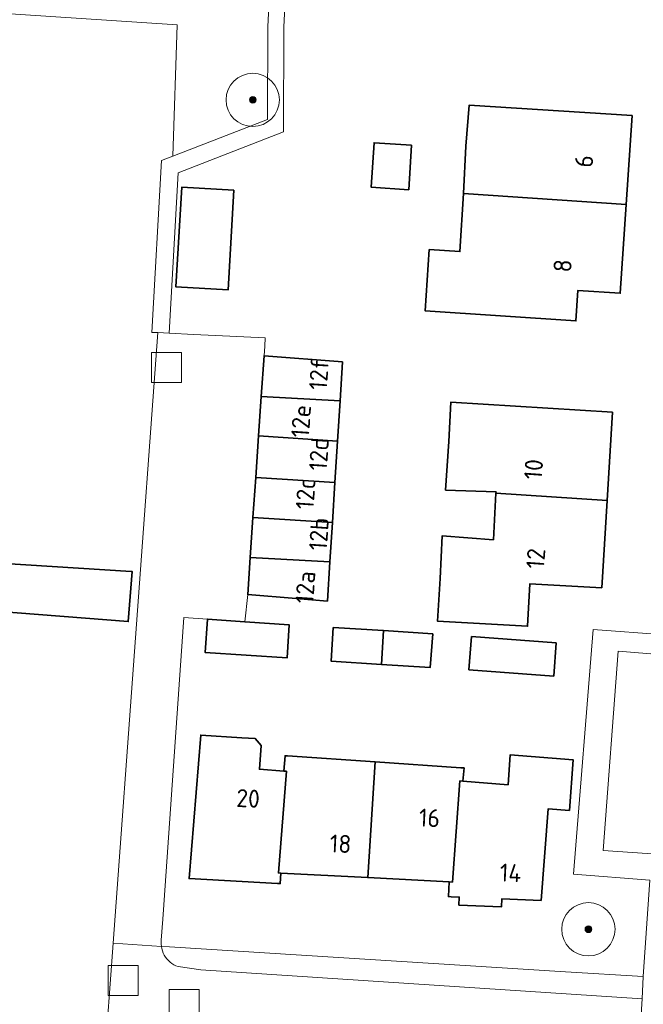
# Model space of a CAD drawing. Extents: x 154222 to 160093, y 456746 to 462495.
# Tile 69 of 254: x 157788 to 157834, y 460802 to 460876. Entities that reach past the tile are written whole.
import ezdxf
from ezdxf.enums import TextEntityAlignment as Align

# ---------------------------------------------------------------- set-up
doc = ezdxf.new("R2010")
doc.units = 0
doc.header["$LTSCALE"] = 0.75
doc.layers.get('0').update_dxf_attribs({"linetype": 'CONTINUOUS'})
for name, color, linetype, lineweight in [('B-XX-GR-BOOM-S', 252, 'CONTINUOUS', 25), ('B-XX-OG-BEBOUWING-GV', 6, 'CONTINUOUS', 35), ('B-XX-OG-BEBOUWING-T18', 1, 'CONTINUOUS', 18), ('B-XX-OG-TERREIN_CULTUURSCHEIDING-GV', 252, 'CONTINUOUS', 18), ('B-XX-OG-TERREIN_ERF-GV', 252, 'CONTINUOUS', 18), ('B-XX-RI-GWA_RIOOLPUT-S', 252, 'CONTINUOUS', 25), ('B-XX-VH-VERHARDING_BETONSTRAATSTEEN-GV', 252, 'CONTINUOUS', 18), ('B-XX-VH-VERHARDING_STRAATBAKSTEEN-GV', 252, 'CONTINUOUS', 18), ('B-XX-VH-VERHARDING_TEGEL-GV', 252, 'CONTINUOUS', 18)]:
    doc.layers.add(name, color=color, linetype=linetype, lineweight=lineweight)
doc.styles.add('NLCS-ISO-M-T18', font='NLCS-ISO.ttf', dxfattribs={"height": 1.8})

# ---------------------------------------------------------------- blocks, each defined once
blk = doc.blocks.new('SRI-PUT_INSPECTIEPUT_RIOOLPUT-SO')
at = {"color": 0, "linetype": 'ByBlock', "lineweight": 18}
blk.add_lwpolyline([(-1.125, -1.125), (1.125, -1.125), (1.125, 1.125), (-1.125, 1.125)], close=True, dxfattribs=at)
blk = doc.blocks.new('SGR-BOOM_01-SO')
at = {"linetype": 'ByBlock', "lineweight": 18}
h = blk.add_hatch(color=0, dxfattribs=at)
h.dxf.hatch_style = 1
edge = h.paths.add_edge_path()
edge.add_arc((0, 0), 0.25, 0, 360)
at = {"color": 0, "linetype": 'ByBlock', "lineweight": 18}
for radius in [2, 0.25]:
    blk.add_circle((0, 0), radius, dxfattribs=at)

msp = doc.modelspace()

# ---------------------------------------------------------------- linework, layer by layer
at = {"layer": 'B-XX-OG-BEBOUWING-GV'}
for points in [[(157833.5, 460868.473), (157821.263, 460869.272), (157821.013, 460866.178), (157820.844, 460862.631), (157833.048, 460861.804)], [(157816.937, 460866.25), (157814.123, 460866.434), (157813.904, 460863.101), (157816.718, 460862.911)], [(157803.59, 460862.885), (157799.681, 460863.1), (157799.248, 460855.613), (157803.177, 460855.396)], [(157833.048, 460861.804), (157820.844, 460862.631), (157820.561, 460858.258), (157818.256, 460858.414), (157817.945, 460853.825), (157829.269, 460853.058), (157829.424, 460855.346), (157832.597, 460855.138)], [(157811.751, 460849.995), (157805.86, 460850.434), (157805.651, 460847.382), (157811.565, 460847.05)], [(157811.565, 460847.05), (157805.651, 460847.382), (157805.449, 460844.427), (157811.375, 460844.023)], [(157832.009, 460846.198), (157819.869, 460846.942), (157819.725, 460843.993), (157819.489, 460840.356), (157823.273, 460840.211), (157823.268, 460840.12), (157831.609, 460839.572)], [(157811.375, 460844.023), (157805.449, 460844.427), (157805.234, 460841.283), (157811.18, 460840.914)], [(157811.18, 460840.914), (157805.234, 460841.283), (157805.029, 460838.285), (157810.992, 460837.92)], [(157831.609, 460839.572), (157823.268, 460840.12), (157823.072, 460836.614), (157819.228, 460836.902), (157819.071, 460833.703), (157818.871, 460830.509), (157825.64, 460830.122), (157825.822, 460833.317), (157831.213, 460833.009)], [(157810.992, 460837.92), (157805.029, 460838.285), (157804.824, 460835.296), (157810.806, 460834.962)], [(157810.806, 460834.962), (157804.824, 460835.296), (157804.633, 460832.504), (157808.279, 460832.203), (157810.62, 460832.012)], [(157795.898, 460834.236), (157785.987, 460834.861), (157785.705, 460831.257), (157795.664, 460830.476), (157795.959, 460834.239)], [(157804.431, 460830.461), (157801.607, 460830.661), (157801.449, 460828.145), (157807.603, 460827.761), (157807.757, 460830.227)], [(157814.84, 460829.793), (157811.057, 460830.025), (157810.901, 460827.489), (157814.676, 460827.258)], [(157818.529, 460829.566), (157814.84, 460829.793), (157814.676, 460827.258), (157818.339, 460827.033)], [(157827.793, 460828.877), (157821.438, 460829.347), (157821.237, 460826.852), (157827.607, 460826.38)], [(157804.206, 460821.753), (157801.109, 460821.955), (157800.231, 460811.175), (157806.876, 460810.8), (157807.076, 460810.79), (157807.116, 460811.59), (157806.94, 460811.6), (157807.542, 460819.231), (157807.34, 460819.245), (157805.517, 460819.389), (157805.657, 460821.157), (157805.204, 460821.688)], [(157807.633, 460820.38), (157807.446, 460820.392), (157807.34, 460819.245), (157807.542, 460819.231), (157806.94, 460811.6), (157807.116, 460811.59), (157813.643, 460811.245), (157814.204, 460819.936)], [(157827.48, 460820.213), (157824.336, 460820.468), (157824.176, 460818.221), (157820.782, 460818.487), (157820.567, 460818.503), (157819.997, 460810.907), (157819.76, 460810.921), (157819.706, 460809.821), (157819.915, 460809.811), (157820.514, 460809.786), (157820.49, 460809.187), (157823.687, 460809.054), (157823.712, 460809.653), (157826.657, 460809.531), (157827.187, 460816.412), (157828.782, 460816.289), (157829.075, 460820.09)], [(157820.642, 460819.501), (157814.204, 460819.936), (157813.643, 460811.245), (157819.76, 460810.921), (157819.997, 460810.907), (157820.567, 460818.503), (157820.782, 460818.487), (157820.881, 460819.484)]]:
    msp.add_lwpolyline(points, close=True, dxfattribs=at)
at = {"layer": 'B-XX-OG-TERREIN_CULTUURSCHEIDING-GV'}
msp.add_lwpolyline([(157744.712, 460878.923), (157799.353, 460875.281), (157799.005, 460865.426), (157806.115, 460868.184), (157806.136, 460875.153), (157806.498, 460882.35)], dxfattribs=at)
at = {"layer": 'B-XX-OG-TERREIN_ERF-GV'}
for points in [[(157807.696, 460882.279), (157807.336, 460875.121), (157807.313, 460867.254), (157799.405, 460864.187), (157798.741, 460852.135), (157800.561, 460852.046), (157802.22, 460851.965), (157805.952, 460851.782), (157805.909, 460851.148), (157805.86, 460850.434), (157811.751, 460849.995), (157811.565, 460847.05), (157811.375, 460844.023), (157811.18, 460840.914), (157810.992, 460837.92), (157810.806, 460834.962), (157810.62, 460832.012), (157808.279, 460832.203), (157804.633, 460832.504), (157804.431, 460830.461), (157807.757, 460830.227), (157807.603, 460827.761), (157801.449, 460828.145), (157801.607, 460830.661), (157799.838, 460830.786), (157798.277, 460808.114), (157798.152, 460806.548), (157798.141, 460806.422), (157798.141, 460806.249), (157798.156, 460806.076), (157798.777, 460806.035), (157828.499, 460804.179), (157834.325, 460803.817), (157834.821, 460811.05), (157829.087, 460811.496), (157830.566, 460829.87), (157835.95, 460829.47)], [(157794.082, 460800.202), (157794.529, 460806.316), (157797.878, 460852.177), (157797.442, 460852.198), (157798.154, 460865.096), (157799.005, 460865.426), (157799.353, 460875.281), (157744.712, 460878.923)]]:
    msp.add_lwpolyline(points, dxfattribs=at)
for points in [[(157821.013, 460866.178), (157821.263, 460869.272), (157833.5, 460868.473), (157833.048, 460861.804), (157832.597, 460855.138), (157829.424, 460855.346), (157829.269, 460853.058), (157817.945, 460853.825), (157818.256, 460858.414), (157820.561, 460858.258), (157820.844, 460862.631)], [(157816.718, 460862.911), (157813.904, 460863.101), (157814.123, 460866.434), (157816.937, 460866.25)], [(157803.59, 460862.885), (157803.177, 460855.396), (157799.248, 460855.613), (157799.681, 460863.1)], [(157819.725, 460843.993), (157819.869, 460846.942), (157832.009, 460846.198), (157831.609, 460839.572), (157831.213, 460833.009), (157825.822, 460833.317), (157825.64, 460830.122), (157818.871, 460830.509), (157819.071, 460833.703), (157819.228, 460836.902), (157823.072, 460836.614), (157823.268, 460840.12), (157823.273, 460840.211), (157819.489, 460840.356)], [(157785.705, 460831.257), (157785.987, 460834.861), (157795.898, 460834.236), (157795.959, 460834.239), (157795.664, 460830.476)], [(157810.901, 460827.489), (157811.057, 460830.025), (157814.84, 460829.793), (157818.529, 460829.566), (157818.339, 460827.033), (157814.676, 460827.258)], [(157821.237, 460826.852), (157821.438, 460829.347), (157827.793, 460828.877), (157827.607, 460826.38)], [(157800.231, 460811.175), (157801.109, 460821.955), (157804.206, 460821.753), (157805.204, 460821.688), (157805.657, 460821.157), (157805.517, 460819.389), (157807.34, 460819.245), (157807.446, 460820.392), (157807.633, 460820.38), (157814.204, 460819.936), (157820.642, 460819.501), (157820.881, 460819.484), (157820.782, 460818.487), (157824.176, 460818.221), (157824.336, 460820.468), (157827.48, 460820.213), (157829.075, 460820.09), (157828.782, 460816.289), (157827.187, 460816.412), (157826.657, 460809.531), (157823.712, 460809.653), (157823.687, 460809.054), (157820.49, 460809.187), (157820.514, 460809.786), (157819.915, 460809.811), (157819.706, 460809.821), (157819.76, 460810.921), (157813.643, 460811.245), (157807.116, 460811.59), (157807.076, 460810.79), (157806.876, 460810.8)]]:
    msp.add_lwpolyline(points, close=True, dxfattribs=at)
at = {"layer": 'B-XX-VH-VERHARDING_BETONSTRAATSTEEN-GV'}
msp.add_lwpolyline([(157798.741, 460852.135), (157797.878, 460852.177), (157794.529, 460806.316), (157798.156, 460806.076), (157798.141, 460806.249), (157798.141, 460806.422), (157798.152, 460806.548), (157798.277, 460808.114), (157799.838, 460830.786), (157801.607, 460830.661), (157804.431, 460830.461), (157804.633, 460832.504), (157804.824, 460835.296), (157805.029, 460838.285), (157805.234, 460841.283), (157805.449, 460844.427), (157805.651, 460847.382), (157805.86, 460850.434), (157805.909, 460851.148), (157805.952, 460851.782), (157802.22, 460851.965), (157800.561, 460852.046)], close=True, dxfattribs=at)
at = {"layer": 'B-XX-VH-VERHARDING_STRAATBAKSTEEN-GV'}
for points in [[(157837.675, 460827.818), (157832.428, 460828.253), (157831.314, 460813.293), (157836.818, 460812.906)], [(157798.156, 460806.076), (157794.529, 460806.316), (157794.082, 460800.202), (157795.786, 460800.096), (157802.625, 460799.689), (157804.321, 460799.588), (157804.943, 460799.551), (157806.453, 460799.46), (157807.649, 460799.388), (157833.957, 460797.812), (157834.243, 460802.145), (157801.122, 460804.315), (157799.41, 460804.563), (157799.249, 460804.626), (157799.095, 460804.703), (157798.948, 460804.793), (157798.81, 460804.898), (157798.683, 460805.014), (157798.567, 460805.141), (157798.463, 460805.279), (157798.372, 460805.426), (157798.296, 460805.581), (157798.234, 460805.742), (157798.187, 460805.908)]]:
    msp.add_lwpolyline(points, close=True, dxfattribs=at)
at = {"layer": 'B-XX-VH-VERHARDING_TEGEL-GV'}
for points in [[(157807.696, 460882.279), (157806.498, 460882.35), (157806.136, 460875.153), (157806.115, 460868.184), (157799.005, 460865.426), (157798.154, 460865.096), (157797.442, 460852.198), (157797.878, 460852.177), (157798.741, 460852.135), (157799.405, 460864.187), (157807.313, 460867.254), (157807.336, 460875.121)], [(157798.777, 460806.035), (157798.156, 460806.076), (157798.187, 460805.908), (157798.234, 460805.742), (157798.296, 460805.581), (157798.372, 460805.426), (157798.463, 460805.279), (157798.567, 460805.141), (157798.683, 460805.014), (157798.81, 460804.898), (157798.948, 460804.793), (157799.095, 460804.703), (157799.249, 460804.626), (157799.41, 460804.563), (157801.122, 460804.315), (157834.243, 460802.145), (157834.325, 460803.817), (157828.499, 460804.179)]]:
    msp.add_lwpolyline(points, close=True, dxfattribs=at)
msp.add_lwpolyline([(157835.894, 460797.902), (157836.27, 460804.009), (157836.301, 460804.51), (157836.592, 460809.229), (157836.749, 460811.779), (157836.818, 460812.906), (157831.314, 460813.293), (157832.428, 460828.253), (157837.675, 460827.818), (157837.773, 460829.31), (157835.95, 460829.47), (157830.566, 460829.87), (157829.087, 460811.496), (157834.821, 460811.05), (157834.325, 460803.817), (157834.243, 460802.145), (157833.957, 460797.812)], dxfattribs=at)

# ---------------------------------------------------------------- block references
at = {"layer": 'B-XX-GR-BOOM-S'}
for p in [(157805.014, 460869.656), (157830.206, 460807.363)]:
    msp.add_blockref('SGR-BOOM_01-SO', p, dxfattribs=at)
at = {"layer": 'B-XX-RI-GWA_RIOOLPUT-S'}
for p in [(157798.547, 460849.55), (157795.293, 460803.51), (157799.877, 460801.709)]:
    msp.add_blockref('SRI-PUT_INSPECTIEPUT_RIOOLPUT-SO', p, dxfattribs=at)

# ---------------------------------------------------------------- texts
at = {"layer": 'B-XX-OG-BEBOUWING-T18', "style": 'NLCS-ISO-M-T18'}
for s, rotation, p in [('6', 85.9, (157829.879, 460865.05)), ('8', 85.9, (157828.268, 460857.198)), ('12f', 86.1, (157809.979, 460849.05)), ('12e', 86.1, (157808.641, 460845.529)), ('12d', 86.1, (157809.979, 460843.05)), ('10', 85.9, (157826.094, 460841.91)), ('12c', 86.1, (157808.979, 460840.05)), ('12b', 86.1, (157809.979, 460837.05)), ('12', 85.9, (157826.254, 460835.212)), ('12a', 86.1, (157808.967, 460833.05)), ('20', 357.3, (157804.667, 460817.191)), ('16', 357.3, (157818.279, 460815.731)), ('18', 357.3, (157811.607, 460813.786)), ('14', 357.3, (157824.368, 460811.598))]:
    msp.add_text(s, height=1.35, rotation=rotation, dxfattribs=at).set_placement(p, align=Align.MIDDLE_CENTER)

doc.saveas('drawing.dxf')
